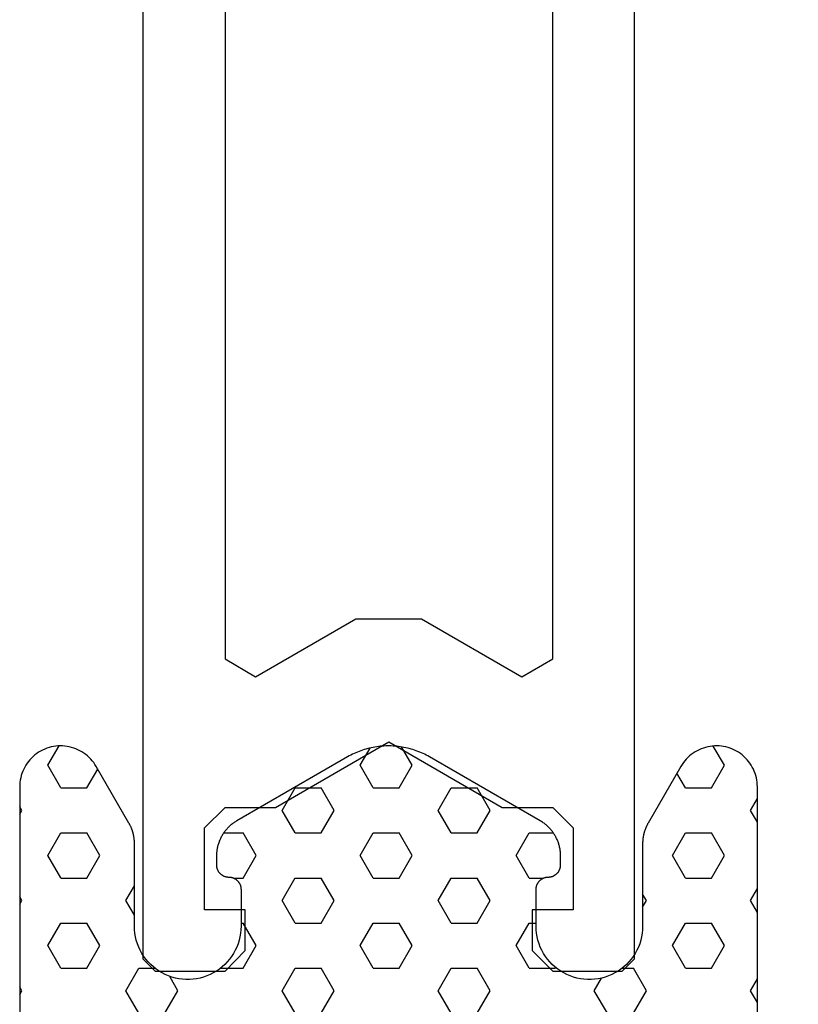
# Model space of a CAD drawing. Extents: x 4615668 to 9294084, y 5325188 to 10688993.
# Tile 47 of 256: x 4635302.12 to 4635304.02, y 5331516.97 to 5331519.37. Entities that reach past the tile are written whole.
import ezdxf

# ---------------------------------------------------------------- set-up
doc = ezdxf.new("R2010")
doc.units = 0
doc.header["$MEASUREMENT"] = 0
doc.layers.add('A_wymiary', color=152, linetype='Continuous', lineweight=5)
doc.layers.add('CrossSectionsProfils', color=7, linetype='Continuous')
doc.styles.add('wewn', font='arial.ttf', dxfattribs={"height": 12})
doc.dimstyles.new('Kopia 1do100 wew', dxfattribs={"dimscale": 0.5, "dimtxt": 8, "dimasz": 15, "dimexe": 20, "dimexo": 0, "dimgap": 5, "dimtad": 1, "dimdec": 0, "dimzin": 9, "dimtxsty": 'wewn', "dimblk": 'ARCHTICK', "dimcen": 3, "dimdle": 20, "dimclrd": 256, "dimclre": 256, "dimclrt": 256, "dimadec": 0, "dimazin": 2, "dimtfac": 1, "dimtdec": 0, "dimtix": 1, "dimtmove": 2, "dimatfit": 3, "dimldrblk": 'NONE', "dimfxl": 0, "dimtvp": 1, "dimtolj": 1, "dimtzin": 0, "dimlwd": 5, "dimlwe": 5, "dimarcsym": 0})

# ---------------------------------------------------------------- blocks, each defined once
blk = doc.blocks.new('K43_0482_X', base_point=(52.501, 1020))
at = {"layer": 'CrossSectionsProfils', "flags": 128}
for points in [[(46.8099, 1000), (48.51093, 1000), (49.00444, 1000.50401), (49.00444, 1001.50153), (48.00692, 1001.50153), (48.00692, 1003.49657), (48.51093, 1004.00058), (49.73945, 1004.00058), (52.51151, 1005.59661), (55.27306, 1004.00058), (56.51208, 1004.00058), (57.00559, 1003.49657), (57.00559, 1001.50153), (56.00807, 1001.50153), (56.00807, 1000.50401), (56.51208, 1000), (58.20261, 1000), (58.50712, 1000.30451), (58.50712, 1034.99717), (59.01113, 1035.50118), (74.59343, 1035.50118)], [(46.50539, 1034.99717), (46.50539, 1000.30451), (46.8099, 1000)], [(49.00444, 1034.99717), (48.51093, 1034.50366), (48.51093, 1007.62315), (49.25644, 1007.18214), (51.70299, 1008.59966), (53.30952, 1008.59966), (55.75607, 1007.18214), (56.51208, 1007.62315), (56.51208, 1034.50366), (56.00807, 1034.99717), (49.00444, 1034.99717)]]:
    blk.add_lwpolyline(points, dxfattribs=at)
blk = doc.blocks.new('Hatch84418', base_point=(6053.053, 1361.842))
at = {"layer": 'CrossSectionsProfils'}
for p, q in [((6439.74, 1346.868), (6440.013, 1347.341)), ((6447.36, 1346.868), (6447.603, 1347.29)), ((6448.63, 1346.868), (6448.372, 1347.315)), ((6456.25, 1346.868), (6455.978, 1347.339)), ((6440.058, 1346.318), (6439.74, 1346.868)), ((6447.677, 1346.318), (6447.36, 1346.868)), ((6448.312, 1346.318), (6448.63, 1346.868)), ((6455.933, 1346.318), (6456.25, 1346.868)), ((6440.692, 1346.318), (6440.957, 1346.777)), ((6455.298, 1346.318), (6455.091, 1346.676)), ((6440.057, 1346.318), (6440.692, 1346.318)), ((6445.455, 1345.768), (6445.772, 1346.318)), ((6445.772, 1346.318), (6446.407, 1346.318)), ((6446.725, 1345.768), (6446.408, 1346.318)), ((6447.677, 1346.318), (6448.312, 1346.318)), ((6449.265, 1345.768), (6449.583, 1346.318)), ((6449.583, 1346.318), (6450.217, 1346.318)), ((6450.535, 1345.768), (6450.217, 1346.318)), ((6455.297, 1346.318), (6455.932, 1346.318)), ((6439.105, 1345.768), (6439.053, 1345.858)), ((6456.885, 1345.768), (6457.053, 1346.06)), ((6439.053, 1345.679), (6439.104, 1345.768)), ((6445.772, 1345.218), (6445.455, 1345.768)), ((6446.407, 1345.218), (6446.725, 1345.768)), ((6449.583, 1345.218), (6449.265, 1345.768)), ((6450.217, 1345.218), (6450.535, 1345.768)), ((6457.053, 1345.477), (6456.885, 1345.768)), ((6439.74, 1344.668), (6440.057, 1345.218)), ((6440.057, 1345.218), (6440.692, 1345.218)), ((6441.01, 1344.668), (6440.692, 1345.218)), ((6444.032, 1345.218), (6444.502, 1345.218)), ((6444.82, 1344.669), (6444.503, 1345.219)), ((6445.772, 1345.218), (6446.407, 1345.218)), ((6447.36, 1344.668), (6447.677, 1345.218)), ((6447.677, 1345.218), (6448.312, 1345.218)), ((6448.63, 1344.668), (6448.312, 1345.218)), ((6449.583, 1345.218), (6450.217, 1345.218)), ((6451.17, 1344.668), (6451.487, 1345.218)), ((6451.487, 1345.218), (6452.075, 1345.218)), ((6454.98, 1344.668), (6455.297, 1345.218)), ((6455.297, 1345.218), (6455.932, 1345.218)), ((6456.25, 1344.668), (6455.933, 1345.218)), ((6440.058, 1344.119), (6439.74, 1344.668)), ((6440.692, 1344.118), (6441.01, 1344.668)), ((6444.502, 1344.118), (6444.82, 1344.668)), ((6447.678, 1344.118), (6447.36, 1344.668)), ((6448.312, 1344.118), (6448.63, 1344.668)), ((6451.487, 1344.118), (6451.17, 1344.668)), ((6455.297, 1344.118), (6454.98, 1344.668)), ((6455.933, 1344.118), (6456.25, 1344.668)), ((6440.057, 1344.118), (6440.692, 1344.118)), ((6441.645, 1343.568), (6441.854, 1343.93)), ((6444.27, 1344.118), (6444.502, 1344.118)), ((6445.455, 1343.569), (6445.772, 1344.119)), ((6445.772, 1344.118), (6446.407, 1344.118)), ((6446.725, 1343.568), (6446.407, 1344.118)), ((6447.677, 1344.118), (6448.312, 1344.118)), ((6449.265, 1343.568), (6449.583, 1344.118)), ((6449.583, 1344.118), (6450.217, 1344.118)), ((6450.535, 1343.568), (6450.217, 1344.118)), ((6451.487, 1344.118), (6451.837, 1344.118)), ((6455.297, 1344.118), (6455.932, 1344.118)), ((6454.345, 1343.568), (6454.253, 1343.727)), ((6456.885, 1343.568), (6457.053, 1343.86)), ((6439.105, 1343.568), (6439.053, 1343.658)), ((6439.053, 1343.479), (6439.105, 1343.568)), ((6441.854, 1343.208), (6441.645, 1343.569)), ((6445.773, 1343.019), (6445.455, 1343.569)), ((6446.407, 1343.018), (6446.725, 1343.568)), ((6449.583, 1343.019), (6449.265, 1343.568)), ((6450.217, 1343.018), (6450.535, 1343.568)), ((6454.253, 1343.41), (6454.345, 1343.568)), ((6457.053, 1343.277), (6456.885, 1343.568)), ((6439.74, 1342.469), (6440.057, 1343.019)), ((6440.057, 1343.018), (6440.692, 1343.018)), ((6441.01, 1342.469), (6440.692, 1343.019)), ((6444.454, 1343.018), (6444.502, 1343.018)), ((6444.82, 1342.469), (6444.503, 1343.019)), ((6445.772, 1343.018), (6446.407, 1343.018)), ((6447.36, 1342.469), (6447.677, 1343.018)), ((6447.677, 1343.018), (6448.312, 1343.018)), ((6448.63, 1342.469), (6448.312, 1343.018)), ((6449.583, 1343.018), (6450.217, 1343.018)), ((6451.17, 1342.468), (6451.487, 1343.018)), ((6451.487, 1343.018), (6451.654, 1343.018)), ((6454.98, 1342.468), (6455.297, 1343.018)), ((6455.297, 1343.018), (6455.932, 1343.018)), ((6456.25, 1342.469), (6455.933, 1343.019)), ((6440.058, 1341.919), (6439.74, 1342.469)), ((6440.692, 1341.919), (6441.01, 1342.469)), ((6444.502, 1341.919), (6444.82, 1342.469)), ((6447.677, 1341.919), (6447.36, 1342.469)), ((6448.312, 1341.919), (6448.63, 1342.469)), ((6451.487, 1341.919), (6451.17, 1342.469)), ((6455.297, 1341.919), (6454.98, 1342.469)), ((6455.933, 1341.919), (6456.25, 1342.469)), ((6440.057, 1341.919), (6440.692, 1341.919)), ((6441.645, 1341.369), (6441.962, 1341.919)), ((6441.962, 1341.919), (6442.353, 1341.919)), ((6443.954, 1341.919), (6444.502, 1341.919)), ((6445.455, 1341.369), (6445.772, 1341.918)), ((6445.772, 1341.919), (6446.407, 1341.919)), ((6446.725, 1341.369), (6446.408, 1341.919)), ((6447.677, 1341.919), (6448.312, 1341.919)), ((6449.265, 1341.369), (6449.583, 1341.918)), ((6449.583, 1341.919), (6450.217, 1341.919)), ((6450.535, 1341.369), (6450.217, 1341.919)), ((6451.487, 1341.919), (6452.123, 1341.919)), ((6452.123, 1341.919), (6452.132, 1341.935)), ((6453.754, 1341.919), (6454.027, 1341.919)), ((6454.345, 1341.369), (6454.028, 1341.919)), ((6455.297, 1341.919), (6455.932, 1341.919)), ((6442.915, 1341.369), (6442.713, 1341.719)), ((6453.075, 1341.369), (6453.253, 1341.677)), ((6456.885, 1341.369), (6457.053, 1341.66)), ((6439.105, 1341.369), (6439.053, 1341.459)), ((6439.053, 1341.279), (6439.105, 1341.369)), ((6441.962, 1340.819), (6441.645, 1341.369)), ((6442.597, 1340.819), (6442.915, 1341.369)), ((6445.773, 1340.819), (6445.455, 1341.369)), ((6446.407, 1340.819), (6446.725, 1341.369)), ((6449.583, 1340.819), (6449.265, 1341.369)), ((6450.217, 1340.819), (6450.535, 1341.369)), ((6453.393, 1340.819), (6453.075, 1341.369)), ((6454.027, 1340.819), (6454.345, 1341.369)), ((6457.053, 1341.077), (6456.885, 1341.369))]:
    blk.add_line(p, q, dxfattribs=at)
blk = doc.blocks.new('121040', base_point=(6448.053, 1341.842))
at = {"layer": 'CrossSectionsProfils', "flags": 128}
blk.add_lwpolyline([(6457.053, 1339.542), (6457.053, 1346.342), (6457.052, 1346.397), (6457.047, 1346.453), (6457.04, 1346.508), (6457.029, 1346.563), (6457.015, 1346.617), (6456.998, 1346.67), (6456.979, 1346.722), (6456.956, 1346.773), (6456.93, 1346.822), (6456.902, 1346.87), (6456.872, 1346.917), (6456.838, 1346.962), (6456.803, 1347.004), (6456.765, 1347.045), (6456.724, 1347.083), (6456.682, 1347.12), (6456.638, 1347.153), (6456.591, 1347.185), (6456.544, 1347.213), (6456.495, 1347.239), (6456.444, 1347.262), (6456.392, 1347.283), (6456.339, 1347.3), (6456.285, 1347.315), (6456.231, 1347.326), (6456.176, 1347.334), (6456.12, 1347.34), (6456.064, 1347.342), (6456.009, 1347.341), (6455.953, 1347.337), (6455.898, 1347.33), (6455.843, 1347.319), (6455.789, 1347.306), (6455.736, 1347.29), (6455.684, 1347.271), (6455.632, 1347.249), (6455.583, 1347.224), (6455.534, 1347.197), (6455.487, 1347.166), (6455.442, 1347.133), (6455.399, 1347.098), (6455.358, 1347.061), (6455.319, 1347.021), (6455.283, 1346.979), (6455.249, 1346.935), (6455.217, 1346.889), (6455.188, 1346.842), (6455.188, 1346.842), (6454.387, 1345.456), (6454.382, 1345.447), (6454.376, 1345.437), (6454.371, 1345.427), (6454.366, 1345.417), (6454.361, 1345.407), (6454.356, 1345.397), (6454.351, 1345.387), (6454.346, 1345.377), (6454.342, 1345.367), (6454.337, 1345.357), (6454.333, 1345.347), (6454.329, 1345.336), (6454.324, 1345.326), (6454.32, 1345.316), (6454.316, 1345.305), (6454.312, 1345.295), (6454.309, 1345.284), (6454.305, 1345.274), (6454.302, 1345.263), (6454.298, 1345.252), (6454.295, 1345.242), (6454.292, 1345.231), (6454.289, 1345.22), (6454.286, 1345.21), (6454.283, 1345.199), (6454.281, 1345.188), (6454.278, 1345.177), (6454.276, 1345.166), (6454.273, 1345.155), (6454.271, 1345.144), (6454.269, 1345.133), (6454.268, 1345.123), (6454.266, 1345.111), (6454.264, 1345.1), (6454.262, 1345.089), (6454.261, 1345.078), (6454.26, 1345.067), (6454.258, 1345.056), (6454.257, 1345.045), (6454.256, 1345.034), (6454.256, 1345.023), (6454.255, 1345.012), (6454.254, 1345.001), (6454.254, 1344.99), (6454.254, 1344.978), (6454.253, 1344.967), (6454.253, 1344.956), (6454.253, 1344.956), (6454.253, 1342.942), (6454.25, 1342.855), (6454.242, 1342.769), (6454.228, 1342.683), (6454.207, 1342.598), (6454.182, 1342.515), (6454.15, 1342.434), (6454.114, 1342.355), (6454.072, 1342.279), (6454.025, 1342.206), (6453.974, 1342.136), (6453.917, 1342.07), (6453.857, 1342.007), (6453.793, 1341.949), (6453.725, 1341.895), (6453.653, 1341.846), (6453.578, 1341.802), (6453.5, 1341.763), (6453.421, 1341.729), (6453.338, 1341.7), (6453.255, 1341.677), (6453.169, 1341.66), (6453.083, 1341.648), (6452.997, 1341.643), (6452.91, 1341.643), (6452.823, 1341.648), (6452.737, 1341.66), (6452.652, 1341.677), (6452.568, 1341.7), (6452.486, 1341.729), (6452.406, 1341.763), (6452.329, 1341.802), (6452.254, 1341.846), (6452.182, 1341.895), (6452.114, 1341.949), (6452.05, 1342.007), (6451.989, 1342.07), (6451.933, 1342.136), (6451.882, 1342.206), (6451.835, 1342.279), (6451.793, 1342.355), (6451.756, 1342.434), (6451.726, 1342.515), (6451.7, 1342.598), (6451.68, 1342.683), (6451.665, 1342.769), (6451.656, 1342.855), (6451.653, 1342.942), (6451.653, 1342.942), (6451.653, 1343.842), (6451.654, 1343.852), (6451.654, 1343.862), (6451.655, 1343.872), (6451.656, 1343.882), (6451.658, 1343.892), (6451.66, 1343.902), (6451.662, 1343.911), (6451.664, 1343.921), (6451.667, 1343.931), (6451.67, 1343.94), (6451.673, 1343.95), (6451.677, 1343.959), (6451.681, 1343.968), (6451.686, 1343.977), (6451.69, 1343.986), (6451.695, 1343.995), (6451.701, 1344.003), (6451.706, 1344.012), (6451.712, 1344.02), (6451.718, 1344.028), (6451.724, 1344.036), (6451.731, 1344.043), (6451.738, 1344.05), (6451.745, 1344.057), (6451.752, 1344.064), (6451.76, 1344.071), (6451.768, 1344.077), (6451.775, 1344.083), (6451.784, 1344.089), (6451.792, 1344.095), (6451.801, 1344.1), (6451.809, 1344.105), (6451.818, 1344.11), (6451.827, 1344.114), (6451.836, 1344.118), (6451.846, 1344.122), (6451.855, 1344.125), (6451.865, 1344.128), (6451.874, 1344.131), (6451.884, 1344.134), (6451.894, 1344.136), (6451.903, 1344.138), (6451.914, 1344.139), (6451.923, 1344.14), (6451.934, 1344.141), (6451.943, 1344.142), (6451.954, 1344.142), (6451.954, 1344.142), (6451.963, 1344.142), (6451.974, 1344.142), (6451.983, 1344.143), (6451.994, 1344.145), (6452.003, 1344.146), (6452.013, 1344.148), (6452.023, 1344.15), (6452.033, 1344.152), (6452.042, 1344.155), (6452.052, 1344.158), (6452.061, 1344.162), (6452.07, 1344.166), (6452.08, 1344.17), (6452.089, 1344.174), (6452.098, 1344.179), (6452.106, 1344.184), (6452.115, 1344.189), (6452.123, 1344.194), (6452.131, 1344.2), (6452.139, 1344.206), (6452.147, 1344.213), (6452.155, 1344.219), (6452.162, 1344.226), (6452.169, 1344.233), (6452.176, 1344.241), (6452.183, 1344.248), (6452.189, 1344.256), (6452.195, 1344.264), (6452.201, 1344.272), (6452.206, 1344.28), (6452.211, 1344.289), (6452.216, 1344.298), (6452.221, 1344.307), (6452.226, 1344.316), (6452.229, 1344.325), (6452.233, 1344.334), (6452.237, 1344.343), (6452.24, 1344.353), (6452.243, 1344.363), (6452.245, 1344.372), (6452.248, 1344.382), (6452.249, 1344.392), (6452.251, 1344.402), (6452.252, 1344.412), (6452.253, 1344.422), (6452.253, 1344.432), (6452.253, 1344.442), (6452.253, 1344.442), (6452.253, 1344.649), (6452.253, 1344.671), (6452.252, 1344.693), (6452.251, 1344.716), (6452.25, 1344.738), (6452.247, 1344.76), (6452.245, 1344.782), (6452.241, 1344.804), (6452.238, 1344.826), (6452.233, 1344.848), (6452.229, 1344.87), (6452.224, 1344.892), (6452.218, 1344.913), (6452.212, 1344.935), (6452.205, 1344.956), (6452.198, 1344.977), (6452.19, 1344.998), (6452.183, 1345.019), (6452.174, 1345.039), (6452.165, 1345.06), (6452.156, 1345.08), (6452.146, 1345.1), (6452.136, 1345.12), (6452.125, 1345.139), (6452.114, 1345.159), (6452.102, 1345.178), (6452.09, 1345.196), (6452.078, 1345.215), (6452.065, 1345.233), (6452.052, 1345.251), (6452.038, 1345.269), (6452.024, 1345.286), (6452.01, 1345.303), (6451.995, 1345.32), (6451.98, 1345.336), (6451.964, 1345.352), (6451.949, 1345.368), (6451.933, 1345.383), (6451.916, 1345.398), (6451.899, 1345.413), (6451.882, 1345.427), (6451.864, 1345.441), (6451.847, 1345.454), (6451.829, 1345.467), (6451.81, 1345.48), (6451.792, 1345.492), (6451.772, 1345.504), (6451.753, 1345.515), (6451.753, 1345.515), (6449.053, 1347.074), (6449.015, 1347.096), (6448.975, 1347.117), (6448.936, 1347.137), (6448.896, 1347.156), (6448.854, 1347.174), (6448.813, 1347.192), (6448.772, 1347.208), (6448.73, 1347.224), (6448.688, 1347.238), (6448.646, 1347.252), (6448.604, 1347.265), (6448.56, 1347.276), (6448.517, 1347.287), (6448.474, 1347.297), (6448.43, 1347.306), (6448.386, 1347.314), (6448.342, 1347.321), (6448.298, 1347.327), (6448.253, 1347.332), (6448.209, 1347.336), (6448.165, 1347.339), (6448.12, 1347.341), (6448.076, 1347.342), (6448.031, 1347.342), (6447.987, 1347.341), (6447.942, 1347.339), (6447.897, 1347.336), (6447.853, 1347.332), (6447.809, 1347.327), (6447.765, 1347.321), (6447.721, 1347.314), (6447.677, 1347.306), (6447.633, 1347.297), (6447.59, 1347.287), (6447.546, 1347.276), (6447.503, 1347.265), (6447.461, 1347.252), (6447.418, 1347.238), (6447.376, 1347.224), (6447.334, 1347.208), (6447.293, 1347.192), (6447.252, 1347.174), (6447.211, 1347.156), (6447.171, 1347.137), (6447.131, 1347.117), (6447.092, 1347.096), (6447.053, 1347.074), (6447.053, 1347.074), (6444.354, 1345.515), (6444.334, 1345.504), (6444.315, 1345.492), (6444.297, 1345.48), (6444.278, 1345.467), (6444.26, 1345.454), (6444.243, 1345.441), (6444.225, 1345.427), (6444.208, 1345.413), (6444.191, 1345.398), (6444.174, 1345.383), (6444.158, 1345.368), (6444.143, 1345.352), (6444.127, 1345.336), (6444.112, 1345.32), (6444.097, 1345.303), (6444.083, 1345.286), (6444.069, 1345.269), (6444.055, 1345.251), (6444.042, 1345.233), (6444.029, 1345.215), (6444.017, 1345.196), (6444.004, 1345.178), (6443.993, 1345.159), (6443.982, 1345.139), (6443.971, 1345.12), (6443.961, 1345.1), (6443.951, 1345.08), (6443.942, 1345.06), (6443.933, 1345.039), (6443.924, 1345.019), (6443.917, 1344.998), (6443.909, 1344.977), (6443.902, 1344.956), (6443.895, 1344.935), (6443.889, 1344.913), (6443.883, 1344.892), (6443.878, 1344.87), (6443.874, 1344.848), (6443.869, 1344.826), (6443.866, 1344.804), (6443.862, 1344.782), (6443.86, 1344.76), (6443.857, 1344.738), (6443.855, 1344.716), (6443.854, 1344.693), (6443.854, 1344.671), (6443.854, 1344.649), (6443.854, 1344.649), (6443.854, 1344.442), (6443.854, 1344.432), (6443.854, 1344.422), (6443.855, 1344.412), (6443.856, 1344.402), (6443.857, 1344.392), (6443.859, 1344.382), (6443.862, 1344.372), (6443.864, 1344.363), (6443.867, 1344.353), (6443.87, 1344.343), (6443.874, 1344.334), (6443.877, 1344.325), (6443.881, 1344.316), (6443.886, 1344.307), (6443.89, 1344.298), (6443.896, 1344.289), (6443.9, 1344.28), (6443.906, 1344.272), (6443.912, 1344.264), (6443.918, 1344.256), (6443.924, 1344.248), (6443.931, 1344.241), (6443.938, 1344.233), (6443.945, 1344.226), (6443.952, 1344.219), (6443.96, 1344.213), (6443.967, 1344.206), (6443.976, 1344.2), (6443.984, 1344.194), (6443.992, 1344.189), (6444, 1344.184), (6444.009, 1344.179), (6444.018, 1344.174), (6444.027, 1344.17), (6444.036, 1344.166), (6444.045, 1344.162), (6444.055, 1344.158), (6444.064, 1344.155), (6444.074, 1344.152), (6444.084, 1344.15), (6444.094, 1344.148), (6444.104, 1344.146), (6444.113, 1344.145), (6444.124, 1344.143), (6444.133, 1344.142), (6444.144, 1344.142), (6444.153, 1344.142), (6444.153, 1344.142), (6444.164, 1344.142), (6444.173, 1344.141), (6444.184, 1344.14), (6444.193, 1344.139), (6444.203, 1344.138), (6444.213, 1344.136), (6444.223, 1344.134), (6444.233, 1344.131), (6444.242, 1344.128), (6444.252, 1344.125), (6444.261, 1344.122), (6444.271, 1344.118), (6444.28, 1344.114), (6444.289, 1344.11), (6444.297, 1344.105), (6444.306, 1344.1), (6444.315, 1344.095), (6444.323, 1344.089), (6444.332, 1344.083), (6444.339, 1344.077), (6444.347, 1344.071), (6444.354, 1344.064), (6444.362, 1344.057), (6444.369, 1344.05), (6444.376, 1344.043), (6444.382, 1344.036), (6444.389, 1344.028), (6444.395, 1344.02), (6444.401, 1344.012), (6444.406, 1344.003), (6444.412, 1343.995), (6444.417, 1343.986), (6444.421, 1343.977), (6444.426, 1343.968), (6444.43, 1343.959), (6444.434, 1343.95), (6444.437, 1343.94), (6444.44, 1343.931), (6444.443, 1343.921), (6444.445, 1343.911), (6444.447, 1343.902), (6444.449, 1343.892), (6444.451, 1343.882), (6444.452, 1343.872), (6444.453, 1343.862), (6444.453, 1343.852), (6444.454, 1343.842), (6444.454, 1343.842), (6444.454, 1342.942), (6444.451, 1342.855), (6444.442, 1342.769), (6444.427, 1342.683), (6444.407, 1342.598), (6444.381, 1342.515), (6444.35, 1342.434), (6444.313, 1342.355), (6444.272, 1342.279), (6444.225, 1342.206), (6444.174, 1342.136), (6444.118, 1342.07), (6444.057, 1342.007), (6443.993, 1341.949), (6443.925, 1341.895), (6443.853, 1341.846), (6443.778, 1341.802), (6443.701, 1341.763), (6443.621, 1341.729), (6443.539, 1341.7), (6443.455, 1341.677), (6443.37, 1341.66), (6443.284, 1341.648), (6443.197, 1341.643), (6443.11, 1341.643), (6443.023, 1341.648), (6442.937, 1341.66), (6442.852, 1341.677), (6442.768, 1341.7), (6442.686, 1341.729), (6442.606, 1341.763), (6442.529, 1341.802), (6442.454, 1341.846), (6442.382, 1341.895), (6442.314, 1341.949), (6442.25, 1342.007), (6442.189, 1342.07), (6442.133, 1342.136), (6442.082, 1342.206), (6442.035, 1342.279), (6441.993, 1342.355), (6441.957, 1342.434), (6441.925, 1342.515), (6441.899, 1342.598), (6441.879, 1342.683), (6441.865, 1342.769), (6441.856, 1342.855), (6441.854, 1342.942), (6441.854, 1342.942), (6441.854, 1344.956), (6441.854, 1344.967), (6441.853, 1344.978), (6441.853, 1344.99), (6441.853, 1345.001), (6441.852, 1345.012), (6441.851, 1345.023), (6441.851, 1345.034), (6441.85, 1345.045), (6441.849, 1345.056), (6441.847, 1345.067), (6441.846, 1345.078), (6441.845, 1345.089), (6441.843, 1345.1), (6441.841, 1345.111), (6441.839, 1345.123), (6441.837, 1345.133), (6441.835, 1345.144), (6441.833, 1345.155), (6441.831, 1345.166), (6441.829, 1345.177), (6441.826, 1345.188), (6441.824, 1345.199), (6441.821, 1345.21), (6441.818, 1345.22), (6441.815, 1345.231), (6441.812, 1345.242), (6441.809, 1345.252), (6441.805, 1345.263), (6441.802, 1345.274), (6441.798, 1345.284), (6441.794, 1345.295), (6441.791, 1345.305), (6441.787, 1345.316), (6441.783, 1345.326), (6441.778, 1345.336), (6441.774, 1345.347), (6441.77, 1345.357), (6441.765, 1345.367), (6441.761, 1345.377), (6441.756, 1345.387), (6441.751, 1345.397), (6441.746, 1345.407), (6441.741, 1345.417), (6441.736, 1345.427), (6441.73, 1345.437), (6441.725, 1345.447), (6441.719, 1345.456), (6441.719, 1345.456), (6440.919, 1346.842), (6440.89, 1346.889), (6440.858, 1346.935), (6440.824, 1346.979), (6440.788, 1347.021), (6440.749, 1347.061), (6440.708, 1347.098), (6440.665, 1347.133), (6440.619, 1347.166), (6440.573, 1347.197), (6440.524, 1347.224), (6440.474, 1347.249), (6440.423, 1347.271), (6440.371, 1347.29), (6440.317, 1347.306), (6440.264, 1347.319), (6440.209, 1347.33), (6440.153, 1347.337), (6440.098, 1347.341), (6440.042, 1347.342), (6439.987, 1347.34), (6439.931, 1347.334), (6439.876, 1347.326), (6439.822, 1347.315), (6439.768, 1347.3), (6439.715, 1347.283), (6439.663, 1347.262), (6439.612, 1347.239), (6439.563, 1347.213), (6439.515, 1347.185), (6439.469, 1347.153), (6439.425, 1347.12), (6439.383, 1347.083), (6439.342, 1347.045), (6439.304, 1347.004), (6439.269, 1346.962), (6439.235, 1346.917), (6439.205, 1346.87), (6439.176, 1346.822), (6439.151, 1346.773), (6439.128, 1346.722), (6439.109, 1346.67), (6439.092, 1346.617), (6439.078, 1346.563), (6439.067, 1346.508), (6439.06, 1346.453), (6439.055, 1346.397), (6439.053, 1346.342), (6439.053, 1346.342), (6439.053, 1339.542)], dxfattribs=at)
at = {"layer": 'CrossSectionsProfils'}
blk.add_blockref('Hatch84418', (6053.053, 1361.842), dxfattribs=at)
blk = doc.blocks.new('_ArchTick')
at = {"color": 0, "linetype": 'ByBlock', "const_width": 0.15}
blk.add_lwpolyline([(-0.5, -0.5), (0.5, 0.5)], dxfattribs=at)
blk = doc.blocks.new('*D5555')
at = {"layer": 'A_wymiary', "lineweight": 5, "ltscale": 40}
for p, q in [((4635318.8385, 5331517.5498), (4635318.8385, 5331542.5498)), ((4635318.8385, 5331532.5498), (4635318.8385, 5331540.0498)), ((4635303.0168, 5331532.5498), (4635328.8385, 5331532.5498)), ((4635303.0168, 5331527.5498), (4635328.8385, 5331527.5498)), ((4635318.8385, 5331527.5498), (4635318.8385, 5331520.0498))]:
    blk.add_line(p, q, dxfattribs=at)
at = {"layer": 'Defpoints', "color": 0}
for p in [(4635303.0168, 5331532.5498), (4635318.8385, 5331532.5498), (4635303.0168, 5331527.5498)]:
    blk.add_point(p, dxfattribs=at)
at = {"layer": 'A_wymiary', "linetype": 'ByBlock', "lineweight": 5, "xscale": 7.5, "yscale": 7.5, "zscale": 7.5}
for p, rotation in [((4635318.8385, 5331532.5498), 270), ((4635318.8385, 5331527.5498), 90)]:
    blk.add_blockref('_ArchTick', p, dxfattribs=dict(at, rotation=rotation))
at = {"layer": 'A_wymiary', "ltscale": 40, "insert": (4635310.2362, 5331530.0498), "char_height": 12, "attachment_point": 5, "rotation": 90, "style": 'wewn'}
blk.add_mtext('\\A1;5', dxfattribs=at)
blk = doc.blocks.new('_None')

msp = doc.modelspace()

# ---------------------------------------------------------------- block references
at = {"layer": 'CrossSectionsProfils', "xscale": 0.1, "yscale": 0.1, "zscale": 0.1}
for name, p in [('K43_0482_X', (4635303.0168, 5331519.0496)), ('K43_0482_X', (4635303.0168, 5331519.0496)), ('121040', (4635303.0168, 5331517.0496))]:
    msp.add_blockref(name, p, dxfattribs=at)

# ---------------------------------------------------------------- dimensions: what is measured, and where the dimension line sits
at = {"layer": 'A_wymiary', "ltscale": 40}
dim = msp.add_linear_dim(base=(4635318.8385, 5331532.5498), p1=(4635303.0168, 5331527.5498), p2=(4635303.0168, 5331532.5498), angle=90, dimstyle='Kopia 1do100 wew', override={"dimtxsty": 'wewn', "dimldrblk": 'None'}, dxfattribs=at)
dim.commit()
dim.dimension.update_dxf_attribs({"geometry": '*D5555', "text_midpoint": (4635310.2362, 5331530.0498)})

doc.saveas('drawing.dxf')
